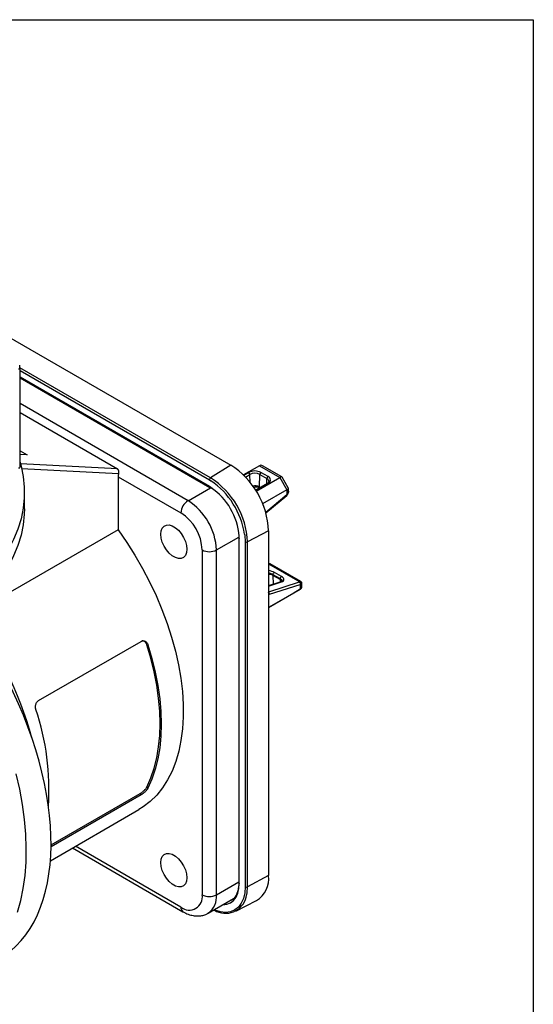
# Model space of a CAD drawing. Header units: inches. Extents: x 0 to 33, y 0 to 25.5.
# Tile 16 of 16: x 30 to 33, y 19.7 to 25.5. Entities that reach past the tile are written whole.
import ezdxf

# ---------------------------------------------------------------- set-up
doc = ezdxf.new("R2010")
doc.units = ezdxf.units.IN
doc.header["$LTSCALE"] = 3
doc.header["$MEASUREMENT"] = 0
doc.linetypes.add('SLD-Solid', pattern=[0])
doc.layers.add('SLD-DEFPOINTS', color=7, linetype='Continuous')

# ---------------------------------------------------------------- blocks, each defined once
blk = doc.blocks.new('Block2')
at = {"color": 7, "linetype": 'SLD-Solid', "lineweight": 18}
for p, q in [((33.0003, 25.5003), (0.0003, 25.5003)), ((33.0003, 0.0003), (33.0003, 25.5003))]:
    blk.add_line(p, q, dxfattribs=at)

msp = doc.modelspace()

# ---------------------------------------------------------------- linework, layer by layer
at = {"color": 7, "linetype": 'SLD-Solid'}
for p, q in [((0.0003, 25.5003), (33.0003, 25.5003)), ((33.0003, 25.5003), (33.0003, 0.0003))]:
    msp.add_line(p, q, dxfattribs=at)
for p, q in [((29.832, 23.6875), (31.2227, 22.8847)), ((29.9848, 23.4544), (29.9835, 23.4723)), ((31.104, 22.8102), (29.9846, 23.4564)), ((29.9852, 22.87), (29.9852, 23.4567)), ((29.9852, 23.4404), (31.0974, 22.7983)), ((31.0974, 22.7586), (29.9852, 23.4006)), ((29.9852, 23.3973), (31.0994, 22.754)), ((30.9721, 22.6757), (29.9852, 23.2455)), ((29.9852, 23.1928), (30.5579, 22.8621)), ((29.9852, 22.9683), (30.0265, 22.9445)), ((30.0265, 22.9445), (29.9852, 22.9466)), ((30.5579, 22.8621), (29.9879, 22.8916)), ((29.9945, 22.8656), (30.5645, 22.8362)), ((31.2227, 22.8847), (31.104, 22.8102)), ((31.3911, 22.8808), (31.2973, 22.8267)), ((31.3287, 22.8413), (31.2996, 22.8245)), ((31.3911, 22.8808), (31.5108, 22.8117)), ((31.4423, 22.8172), (31.4005, 22.8413)), ((31.5238, 22.8149), (31.4095, 22.8808)), ((30.5615, 22.8163), (30.5615, 22.5041)), ((30.5615, 22.8163), (30.9303, 22.6034)), ((31.0974, 22.7983), (31.1067, 22.7927)), ((31.3094, 22.8142), (31.3357, 22.8294)), ((31.3364, 22.7829), (31.3357, 22.8294)), ((31.3722, 22.7317), (31.5108, 22.8117)), ((31.3925, 22.7563), (31.3936, 22.8294)), ((31.3936, 22.8294), (31.4353, 22.8053)), ((31.4349, 22.7748), (31.4353, 22.8053)), ((31.5108, 22.8117), (31.5525, 22.7394)), ((31.5613, 22.7508), (31.5251, 22.8136)), ((30.9721, 22.6757), (31.1034, 22.7515)), ((31.1067, 22.7529), (31.0974, 22.7586)), ((31.0994, 22.754), (31.1079, 22.7488)), ((31.4374, 22.7762), (31.369, 22.7368)), ((31.3706, 22.7344), (31.4423, 22.7758)), ((31.3925, 22.7563), (31.3976, 22.7533)), ((31.3925, 22.7563), (31.3926, 22.7503)), ((31.5525, 22.7394), (31.4104, 22.6574)), ((31.4373, 22.7762), (31.4374, 22.7762)), ((31.5525, 22.7394), (31.5525, 22.7104)), ((31.5618, 22.729), (31.5618, 22.7492)), ((30.0108, 22.6276), (30.0108, 22.7241)), ((31.5525, 22.7104), (31.4285, 22.607)), ((31.4292, 22.6046), (31.5519, 22.7068)), ((31.5519, 22.7069), (31.5562, 22.7112)), ((30.5615, 22.5041), (29.7542, 22.038)), ((31.4454, 22.4989), (31.3216, 22.4334)), ((31.4454, 22.4989), (31.4454, 20.4736)), ((31.1391, 22.3864), (31.2703, 22.4622)), ((31.2698, 22.4701), (31.2706, 22.4575)), ((31.2706, 22.4575), (31.2706, 20.4322)), ((31.2735, 22.4535), (31.2731, 22.4669)), ((31.2735, 20.4282), (31.2735, 22.4535)), ((31.0556, 22.3864), (31.0556, 20.3611)), ((31.1391, 20.3611), (31.1391, 22.3864)), ((31.308, 22.4336), (31.308, 20.4083)), ((31.3216, 20.4082), (31.3216, 22.4334)), ((31.4454, 22.3042), (31.6287, 22.1984)), ((31.6354, 22.2002), (31.4553, 22.3041)), ((31.4711, 22.2365), (31.4712, 22.2426)), ((31.5129, 22.2124), (31.4711, 22.2365)), ((31.4711, 22.2365), (31.4719, 22.1848)), ((31.4712, 22.2426), (31.513, 22.2184)), ((31.5214, 22.2298), (31.4796, 22.2539)), ((31.5129, 22.2124), (31.513, 22.2184)), ((31.5129, 22.2124), (31.5131, 22.198)), ((31.5168, 22.1992), (31.4454, 22.1763)), ((31.4454, 22.1741), (31.5214, 22.1986)), ((31.6257, 22.1971), (31.4454, 22.1391)), ((31.4454, 22.048), (31.6312, 22.1553)), ((31.4502, 22.1262), (31.6312, 22.1843)), ((31.6312, 22.1553), (31.5894, 22.1312)), ((31.6312, 22.1843), (31.6312, 22.1553)), ((31.6404, 22.1713), (31.6404, 22.1914)), ((31.5894, 22.1312), (31.4454, 22.048)), ((31.4454, 22.1236), (31.4487, 22.1255)), ((30.0944, 21.5016), (30.6971, 21.8495)), ((30.7304, 21.83), (30.7367, 21.8297)), ((30.7304, 20.9942), (30.7367, 20.9872)), ((30.6971, 20.9488), (30.1673, 20.643)), ((30.1674, 20.6538), (30.6908, 20.9559)), ((30.6908, 20.9559), (30.6971, 20.9488)), ((30.1637, 20.5613), (30.6833, 20.8613)), ((30.9303, 20.2888), (30.311, 20.6463)), ((30.2937, 20.6364), (30.9426, 20.2618)), ((31.4454, 20.4736), (31.3216, 20.4082)), ((31.1391, 20.3611), (31.2706, 20.437)), ((31.0902, 20.253), (31.2389, 20.3388)), ((31.253, 20.2647), (31.3752, 20.3268))]:
    msp.add_line(p, q)
at = {"flags": 128}
for points in [[(29.9852, 22.9011), (29.9912, 22.8789), (30.0037, 22.8172), (30.01, 22.7551), (30.01, 22.693), (30.0037, 22.631), (29.9912, 22.5692), (29.9725, 22.508), (29.9477, 22.4476), (29.9169, 22.3881), (29.88, 22.3297), (29.8374, 22.2726), (29.7891, 22.2171), (29.7353, 22.1633), (29.6761, 22.1114), (29.6119, 22.0615), (29.5427, 22.0139), (29.4688, 21.9687)], [(30.0108, 22.6276), (30.01, 22.5965), (30.0037, 22.5345), (29.9912, 22.4728), (29.9725, 22.4116), (29.9477, 22.3511), (29.9169, 22.2916), (29.88, 22.2332), (29.8374, 22.1762), (29.7891, 22.1206), (29.7353, 22.0668), (29.6761, 22.0149), (29.6119, 21.9651), (29.5427, 21.9175), (29.4688, 21.8723)], [(30.5615, 22.5041), (30.6122, 22.431), (30.6601, 22.3554), (30.7049, 22.2779), (30.7464, 22.1987), (30.7845, 22.1182), (30.8188, 22.037), (30.8492, 21.9552), (30.8757, 21.8735), (30.898, 21.7922), (30.916, 21.7117), (30.9296, 21.6324), (30.9388, 21.5547), (30.9436, 21.479), (30.9438, 21.4057), (30.9396, 21.3352), (30.9308, 21.2678), (30.9177, 21.2039), (30.9001, 21.1437), (30.8783, 21.0876), (30.8523, 21.0359), (30.8223, 20.9889), (30.7884, 20.9467), (30.7507, 20.9096), (30.7096, 20.8777), (30.6833, 20.8613)], [(30.9651, 22.3904), (30.9629, 22.3706), (30.9564, 22.3544), (30.9459, 22.3429), (30.9321, 22.3368), (30.9157, 22.3363), (30.8978, 22.3415), (30.8794, 22.3522), (30.8614, 22.3676), (30.8451, 22.387), (30.8313, 22.4091), (30.8208, 22.4327), (30.8143, 22.4564), (30.812, 22.4788), (30.8143, 22.4987), (30.8208, 22.5148), (30.8313, 22.5263), (30.8451, 22.5325), (30.8614, 22.533), (30.8794, 22.5277), (30.8978, 22.5171), (30.9157, 22.5016), (30.9321, 22.4823), (30.9459, 22.4602), (30.9564, 22.4366), (30.9629, 22.4129), (30.9651, 22.3904)], [(31.3046, 22.4788), (31.3054, 22.4731), (31.308, 22.4336)], [(30.7304, 20.9942), (30.7538, 21.0471), (30.7731, 21.1041), (30.7883, 21.165), (30.7991, 21.2293), (30.8057, 21.2969), (30.8079, 21.3674), (30.8057, 21.4403), (30.7991, 21.5155), (30.7883, 21.5924), (30.7731, 21.6707), (30.7538, 21.75), (30.7304, 21.83)], [(30.7367, 21.8297), (30.7603, 21.749), (30.7798, 21.6691), (30.7951, 21.5901), (30.806, 21.5126), (30.8126, 21.4369), (30.8148, 21.3633), (30.8126, 21.2923), (30.806, 21.2242), (30.7951, 21.1593), (30.7798, 21.098), (30.7603, 21.0405), (30.7367, 20.9872)], [(29.9705, 20.2589), (29.9895, 20.3271), (30.0043, 20.399), (30.0146, 20.4744), (30.0206, 20.5528), (30.022, 20.6342), (30.0191, 20.718), (30.0117, 20.804), (29.9998, 20.8919), (29.9837, 20.9813), (29.9632, 21.0719)], [(30.9651, 20.4616), (30.9629, 20.4417), (30.9564, 20.4256), (30.9459, 20.4141), (30.9321, 20.4079), (30.9157, 20.4075), (30.8978, 20.4127), (30.8794, 20.4234), (30.8614, 20.4388), (30.8451, 20.4581), (30.8313, 20.4802), (30.8208, 20.5038), (30.8143, 20.5275), (30.812, 20.55), (30.8143, 20.5699), (30.8208, 20.586), (30.8313, 20.5975), (30.8451, 20.6037), (30.8614, 20.6041), (30.8794, 20.5989), (30.8978, 20.5882), (30.9157, 20.5728), (30.9321, 20.5534), (30.9459, 20.5313), (30.9564, 20.5077), (30.9629, 20.484), (30.9651, 20.4616)], [(31.176, 20.3025), (31.1773, 20.3025), (31.2009, 20.3056), (31.2219, 20.3142), (31.2399, 20.3281), (31.2543, 20.347), (31.2649, 20.3703), (31.2713, 20.3976), (31.2735, 20.4282)], [(31.308, 20.4083), (31.3054, 20.3718), (31.2977, 20.3391), (31.285, 20.3112), (31.2677, 20.2886), (31.2463, 20.272), (31.2212, 20.2617), (31.193, 20.258), (31.1625, 20.2611), (31.1303, 20.2707), (31.1248, 20.273)], [(31.3141, 20.3472), (31.3194, 20.3737), (31.3216, 20.4082)], [(31.2273, 20.3288), (31.2128, 20.3213), (31.2032, 20.3182)], [(31.2355, 20.3349), (31.2336, 20.3333), (31.2273, 20.3288)]]:
    msp.add_lwpolyline(points, dxfattribs=at)
for centre, radius, start, end in [((30.9637, 22.478), 0.4821, 2.48735, 57.51265), ((31.3646, 22.772), 0.078, 62.60967, 117.39033), ((31.3206, 22.8285), 0.0152, 3.22965, 57.34774), ((31.4087, 22.8285), 0.0152, 122.65226, 176.77035), ((30.6331, 22.8155), 0.0716, 163.22542, 179.32748), ((31.1126, 22.7976), 0.0152, 124.1588, 177.2848), ((30.8511, 22.413), 0.4709, 2.48713, 57.51287), ((30.8419, 22.4064), 0.4683, 8.8831, 55.56264), ((31.3646, 22.7735), 0.0629, 62.60967, 117.39033), ((31.4505, 22.8044), 0.0152, 122.65226, 176.77035), ((31.4278, 22.7873), 0.0195, 2.53302, 67.41196), ((31.4344, 22.7965), 0.0222, 290.78342, 69.21658), ((31.1022, 22.758), 0.00487, 173.85414, 234.85868), ((30.8889, 22.4347), 0.3856, 4.79719, 55.60645), ((31.3646, 22.7023), 0.0608, 62.69483, 101.70045), ((31.4394, 22.7718), 0.00486, 53.76669, 114.92285), ((31.021, 22.5993), 0.0908, 122.60548, 177.39452), ((30.778, 22.3708), 0.3615, 2.4763, 57.5237), ((30.7836, 22.374), 0.2723, 2.60548, 57.39452), ((31.2755, 22.4579), 0.00486, 184.82074, 246.17949), ((31.0974, 22.467), 0.0908, 242.60967, 297.39033), ((31.3149, 22.4471), 0.0152, 242.71933, 295.8373), ((31.4446, 22.1869), 0.0562, 61.88843, 89.26509), ((31.5022, 22.1915), 0.0235, 25.85155, 62.80364), ((31.4374, 22.1283), 0.013, 350.84213, 52.11672), ((31.4336, 22.1248), 0.0151, 2.66331, 39.03211), ((31.4527, 22.1188), 0.00781, 108.19168, 120.34199), ((27.7842, 20.6421), 2.3593, 15.75195, 36.00204), ((28.7041, 20.9829), 1.4513, 356.0095, 18.75578), ((31.2913, 20.457), 0.1549, 302.76853, 6.15347), ((31.2755, 20.4327), 0.00487, 185.17229, 246.14785), ((30.9793, 20.3488), 0.0774, 230.79671, 9.21404), ((31.0974, 20.4417), 0.0908, 242.60967, 297.39033), ((31.0207, 20.3495), 0.119, 306.19421, 5.61553), ((31.3149, 20.4219), 0.0152, 242.71933, 295.8373), ((31.1924, 20.3777), 0.1254, 238.60562, 345.90717), ((30.9599, 20.2859), 0.0297, 174.38038, 234.29329)]:
    msp.add_arc(centre, radius, start, end)
for centre, major_axis, ratio, start_param, end_param in [((31.4003, 22.8498), (0, 0.0336), 0.717434, 5.890469, 6.675786), ((31.5016, 22.7914), (0.023, 0.023), 0.317888, 6.198205, 7.153483), ((31.5303, 22.7416), (0.0314, 0.0084), 0.317765, 5.412847, 6.368125), ((31.5303, 22.7232), (0.0313, 0.0049), 0.656268, 5.395635, 5.613801), ((31.4448, 22.2428), (0.0491, -0.0078), 0.440292, 0.855539, 1.6293), ((31.4866, 22.2187), (0.0491, -0.0078), 0.440292, 5.567928, 7.138725), ((31.6104, 22.2059), (0.0216, -0.0034), 0.440292, 5.567928, 5.786094), ((31.6089, 22.1972), (0.0314, -0.0036), 0.48437, 5.553594, 5.77176), ((31.6089, 22.1788), (0.0291, -0.0168), 0.7174, 5.890429, 6.675827), ((29.029, 21.3609), (-0.8421, 1.3718), 0.55852, 3.126505, 4.610636)]:
    msp.add_ellipse(centre, major_axis=major_axis, ratio=ratio, start_param=start_param, end_param=end_param)
for points, knots in [([(29.9846, 23.4544), (29.9843, 23.4536), (29.9836, 23.4518), (29.9808, 23.4493), (29.9779, 23.448), (29.9765, 23.4473)], [0, 0, 0, 0, 0.2805848, 0.6402924, 1, 1, 1, 1]), ([(29.985, 23.4582), (29.9852, 23.4572), (29.9854, 23.4559), (29.9848, 23.4546), (29.9846, 23.4544)], [0, 0, 0, 0, 0.819696, 1, 1, 1, 1]), ([(29.9765, 22.8695), (29.9772, 22.8691), (29.9786, 22.8685), (29.9804, 22.8679), (29.9819, 22.8677), (29.9829, 22.8677), (29.9838, 22.8678), (29.9847, 22.8683), (29.9853, 22.8696), (29.9851, 22.8709), (29.985, 22.8715)], [0, 0, 0, 0, 0.141743, 0.272475, 0.392508, 0.502247, 0.542575, 0.704685, 0.85583, 1, 1, 1, 1]), ([(30.5645, 22.8362), (30.5647, 22.8369), (30.5652, 22.8385), (30.5656, 22.8411), (30.5658, 22.844), (30.5658, 22.8474), (30.5655, 22.8499), (30.5649, 22.8524), (30.5642, 22.8547), (30.5626, 22.8578), (30.5605, 22.8604), (30.5588, 22.8616), (30.5579, 22.8621)], [0, 0, 0, 0, 0.081774, 0.165044, 0.249958, 0.363948, 0.499858, 0.49994, 0.623297, 0.750137, 0.88032, 1, 1, 1, 1]), ([(31.4472, 22.7883), (31.4472, 22.7881), (31.4476, 22.7864), (31.4459, 22.7833), (31.4415, 22.7787), (31.438, 22.7766), (31.4374, 22.7762)], [0, 0, 0, 0, 0.045748, 0.496552, 0.912272, 1, 1, 1, 1]), ([(31.3926, 22.7503), (31.3886, 22.752), (31.3826, 22.7546), (31.3726, 22.755), (31.3647, 22.7545), (31.3596, 22.7528), (31.3572, 22.7519)], [0, 0, 0, 0, 0.384383, 0.589906, 0.804479, 1, 1, 1, 1]), ([(31.5562, 22.7112), (31.5573, 22.7128), (31.5593, 22.7158), (31.5616, 22.7229), (31.5615, 22.7285), (31.5613, 22.7323)], [0, 0, 0, 0, 0.251517, 0.498646, 1, 1, 1, 1]), ([(31.5616, 22.7318), (31.5616, 22.7316), (31.5624, 22.7282), (31.5615, 22.7217), (31.5584, 22.7168), (31.5568, 22.7143)], [0, 0, 0, 0, 0.023914, 0.5146543, 1, 1, 1, 1]), ([(31.5525, 22.7104), (31.5527, 22.7095), (31.5529, 22.7079), (31.5521, 22.7072), (31.5518, 22.7069)], [0, 0, 0, 0, 0.562382, 1, 1, 1, 1]), ([(31.5568, 22.7143), (31.5569, 22.7135), (31.557, 22.7122), (31.5563, 22.7116), (31.5561, 22.7113)], [0, 0, 0, 0, 0.703585, 1, 1, 1, 1]), ([(31.4579, 22.3021), (31.4547, 22.3042), (31.4508, 22.3069), (31.4463, 22.3077), (31.4454, 22.3078)], [0, 0, 0, 0, 0.804494, 1, 1, 1, 1]), ([(31.4454, 22.307), (31.4465, 22.307), (31.4508, 22.3071), (31.4553, 22.3049), (31.458, 22.3024), (31.458, 22.3024)], [0, 0, 0, 0, 0.254018, 0.999931, 1, 1, 1, 1]), ([(31.4454, 22.2517), (31.4473, 22.2513), (31.4519, 22.2504), (31.4612, 22.2476), (31.4673, 22.2445), (31.4712, 22.2426)], [0, 0, 0, 0, 0.206927, 0.481924, 1, 1, 1, 1]), ([(31.513, 22.2184), (31.5162, 22.2163), (31.5211, 22.213), (31.524, 22.2085), (31.525, 22.2055), (31.5242, 22.2039), (31.5238, 22.2033)], [0, 0, 0, 0, 0.409703, 0.628776, 0.857503, 1, 1, 1, 1]), ([(31.5244, 22.2036), (31.5241, 22.203), (31.5234, 22.2017), (31.519, 22.2001), (31.5168, 22.1992)], [0, 0, 0, 0, 0.48878, 1, 1, 1, 1]), ([(31.5214, 22.1986), (31.5206, 22.1989), (31.519, 22.1996), (31.5176, 22.1994), (31.5168, 22.1992)], [0, 0, 0, 0, 0.504389, 1, 1, 1, 1]), ([(31.635, 22.1999), (31.6347, 22.2001), (31.6338, 22.2006), (31.6306, 22.1992), (31.6287, 22.1984)], [0, 0, 0, 0, 0.416442, 1, 1, 1, 1]), ([(31.6402, 22.1914), (31.6402, 22.1923), (31.6402, 22.194), (31.6392, 22.1966), (31.6375, 22.1987), (31.6359, 22.1996), (31.6352, 22.2)], [0, 0, 0, 0, 0.250387, 0.499983, 0.749587, 1, 1, 1, 1]), ([(31.6355, 22.1866), (31.6372, 22.1878), (31.6401, 22.19), (31.6401, 22.191), (31.64, 22.1914)], [0, 0, 0, 0, 0.568978, 1, 1, 1, 1]), ([(30.6971, 21.8495), (30.698, 21.85), (30.6998, 21.851), (30.7027, 21.852), (30.7056, 21.8526), (30.7096, 21.853), (30.7146, 21.8526), (30.7204, 21.8506), (30.7257, 21.8472), (30.7303, 21.8423), (30.7342, 21.8365), (30.7359, 21.8319), (30.7367, 21.8297)], [0, 0, 0, 0, 0.062087, 0.124066, 0.18656, 0.250181, 0.375652, 0.499984, 0.62412, 0.749625, 0.875374, 1, 1, 1, 1]), ([(30.7304, 21.83), (30.7285, 21.8345), (30.7256, 21.8412), (30.7194, 21.8473), (30.7126, 21.8518), (30.707, 21.8524), (30.7033, 21.8528)], [0, 0, 0, 0, 0.341384, 0.513555, 0.684177, 1, 1, 1, 1]), ([(30.0783, 21.4496), (30.078, 21.4508), (30.0773, 21.4531), (30.0766, 21.4568), (30.0762, 21.4606), (30.076, 21.4658), (30.0764, 21.4723), (30.0781, 21.4798), (30.0808, 21.4867), (30.0845, 21.4928), (30.089, 21.498), (30.0926, 21.5004), (30.0944, 21.5016)], [0, 0, 0, 0, 0.062023, 0.123979, 0.186494, 0.250179, 0.375645, 0.499985, 0.62413, 0.74963, 0.875298, 1, 1, 1, 1]), ([(30.6908, 20.9559), (30.6917, 20.9565), (30.6936, 20.9576), (30.6965, 20.9595), (30.6994, 20.9615), (30.7034, 20.9645), (30.7084, 20.9685), (30.7141, 20.9737), (30.7193, 20.979), (30.7239, 20.9844), (30.7278, 20.9896), (30.7295, 20.9926), (30.7304, 20.9942)], [0, 0, 0, 0, 0.062849, 0.125325, 0.18803, 0.25156, 0.377312, 0.501571, 0.625777, 0.751005, 0.876635, 1, 1, 1, 1]), ([(30.7367, 20.9872), (30.7363, 20.9864), (30.7355, 20.9849), (30.734, 20.9825), (30.7322, 20.98), (30.7295, 20.9765), (30.7256, 20.972), (30.7204, 20.9666), (30.7146, 20.9614), (30.7087, 20.9566), (30.7027, 20.9522), (30.6989, 20.9499), (30.6971, 20.9488)], [0, 0, 0, 0, 0.062025, 0.123983, 0.186498, 0.250182, 0.375654, 0.499987, 0.624124, 0.749628, 0.875292, 1, 1, 1, 1]), ([(31.2699, 20.416), (31.269, 20.4076), (31.267, 20.3902), (31.2596, 20.3677), (31.2488, 20.349), (31.2403, 20.338), (31.2348, 20.3344), (31.2348, 20.3344)], [0, 0, 0, 0, 0.238193, 0.489378, 0.741388, 0.996083, 1, 1, 1, 1]), ([(31.2706, 20.4322), (31.2707, 20.4271), (31.2707, 20.4215), (31.27, 20.4165), (31.2699, 20.416)], [0, 0, 0, 0, 0.910362, 1, 1, 1, 1]), ([(30.9426, 20.2618), (30.9479, 20.2589), (30.9628, 20.2507), (30.9871, 20.2418), (31.0147, 20.2366), (31.0406, 20.2365), (31.0656, 20.2417), (31.0828, 20.2477), (31.0906, 20.2534), (31.0912, 20.2539)], [0, 0, 0, 0, 0.109491, 0.309674, 0.483743, 0.65023, 0.811145, 0.984039, 1, 1, 1, 1])]:
    msp.add_open_spline(points, degree=3, knots=knots)
for points in [[(31.4712, 22.2426), (31.4715, 22.2449), (31.4737, 22.2501), (31.4778, 22.2533), (31.4796, 22.2539)], [(31.5214, 22.2298), (31.5195, 22.2292), (31.5155, 22.226), (31.5133, 22.2208), (31.513, 22.2184)], [(31.6257, 22.1971), (31.6276, 22.196), (31.6309, 22.192), (31.6316, 22.1866), (31.6312, 22.1843)], [(31.6287, 22.1984), (31.6308, 22.1975), (31.6347, 22.1939), (31.6358, 22.1888), (31.6355, 22.1866)]]:
    msp.add_open_spline(points, degree=3)

# ---------------------------------------------------------------- block references
at = {"layer": 'SLD-DEFPOINTS'}
msp.add_blockref('Block2', (0, 0), dxfattribs=at)

doc.saveas('drawing.dxf')
